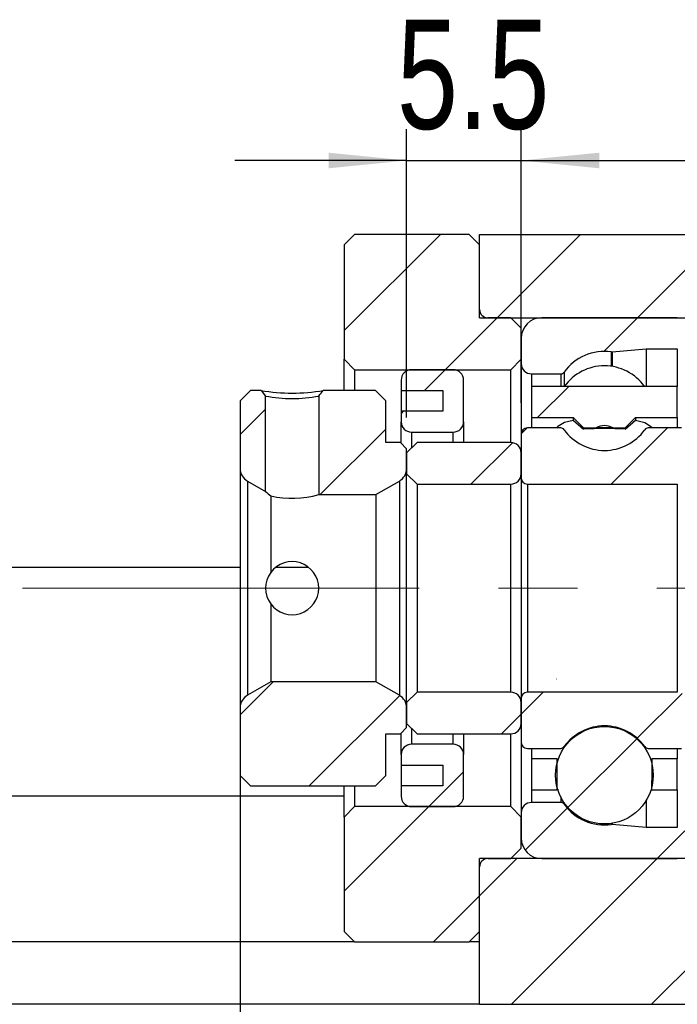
# Model space of a CAD drawing. Header units: millimetres. Extents: x 33 to 273, y 7 to 196.
# Tile 5 of 8: x 207 to 229, y 35 to 66. Entities that reach past the tile are written whole.
import ezdxf

# ---------------------------------------------------------------- set-up
doc = ezdxf.new("R2010")
doc.units = ezdxf.units.MM
doc.linetypes.add('CENTERX2', pattern=[20.32, 12.7, -2.54, 2.54, -2.54])
doc.layers.add('FORMAT', color=7, linetype='Continuous')
doc.styles.add('SLDTEXTSTYLE0', font='TXT', dxfattribs={"width": 0.75})
doc.dimstyles.new('SLDDIMSTYLE2', dxfattribs={"dimtxt": 3.5, "dimasz": 2.5, "dimexe": 0, "dimexo": 0.0625, "dimgap": 0.875, "dimtad": 1, "dimdec": 1, "dimlfac": 1.5, "dimrnd": 1e-09, "dimzin": 12, "dimdsep": 46, "dimtxsty": 'SLDTEXTSTYLE0', "dimsah": 1, "dimcen": 0.09, "dimadec": 0, "dimazin": 3, "dimtfac": 1, "dimtdec": 1, "dimtmove": 0, "dimatfit": 0, "dimfxl": 0, "dimfrac": 2, "dimtolj": 1, "dimtzin": 12, "dimarcsym": 0})

# ---------------------------------------------------------------- blocks, each defined once
blk = doc.blocks.new('_D_19')
at = {"layer": 'FORMAT', "color": 7}
for p, q in [((214.538, 50.809), (214.538, 27.181)), ((234.205, 38.306), (234.205, 27.181)), ((214.538, 28.181), (209.038, 28.181)), ((214.538, 28.181), (234.205, 28.181)), ((234.205, 28.181), (239.705, 28.181))]:
    blk.add_line(p, q, dxfattribs=at)
for points in [[(214.538, 28.181), (212.038, 28.431), (212.038, 27.931)], [(234.205, 28.181), (236.705, 27.931), (236.705, 28.431)]]:
    blk.add_solid(points, dxfattribs=at)
at = {"layer": 'FORMAT', "color": 7, "char_height": 3.5, "attachment_point": 1, "style": 'SLDTEXTSTYLE0'}
for s, insert in [('(', (218.785, 32.692)), (')', (229.558, 32.692)), ('29.5', (220.506, 32.692))]:
    blk.add_mtext(s, dxfattribs=dict(at, insert=insert))
blk = doc.blocks.new('_D_20')
at = {"layer": 'FORMAT', "color": 7}
for p, q in [((219.872, 53.439), (219.872, 62.676)), ((223.538, 53.906), (223.538, 62.676)), ((219.872, 61.676), (214.372, 61.676)), ((219.872, 61.676), (223.538, 61.676)), ((223.538, 61.676), (229.038, 61.676))]:
    blk.add_line(p, q, dxfattribs=at)
for points in [[(219.872, 61.676), (217.372, 61.926), (217.372, 61.426)], [(223.538, 61.676), (226.038, 61.426), (226.038, 61.926)]]:
    blk.add_solid(points, dxfattribs=at)
at = {"layer": 'FORMAT', "color": 7, "insert": (219.562, 66.188), "char_height": 3.5, "attachment_point": 1, "style": 'SLDTEXTSTYLE0'}
blk.add_mtext('5.5', dxfattribs=at)

msp = doc.modelspace()

# ---------------------------------------------------------------- hatches: boundary and pattern name
at = {"layer": 'FORMAT', "linetype": 'Continuous', "lineweight": 18}
h = msp.add_hatch(dxfattribs=at)
h.set_pattern_fill('ANSI31', color=256, style=0)
edge = h.paths.add_edge_path(flags=0)
edge.add_line((217.87170395, 55.30606061), (218.20503728, 54.97272727))
edge.add_line((218.20503728, 54.97272727), (223.20503728, 54.97272727))
edge.add_line((223.20503728, 54.97272727), (223.53837061, 55.30606061))
edge.add_line((223.53837061, 55.30606061), (223.53837061, 56.30606061))
edge.add_line((223.53837061, 56.30606061), (223.20503728, 56.63939394))
edge.add_line((223.20503728, 56.63939394), (222.47170395, 56.63939394))
edge.add_arc((222.47170395, 56.90606061), 0.26666667, 180, 270, ccw=False)
edge.add_line((222.20503728, 56.90606061), (222.20503728, 58.97272727))
edge.add_line((222.20503728, 58.97272727), (221.87170395, 59.30606061))
edge.add_line((221.87170395, 59.30606061), (218.20503728, 59.30606061))
edge.add_line((218.20503728, 59.30606061), (217.87170395, 58.97272727))
edge.add_line((217.87170395, 58.97272727), (217.87170395, 55.30606061))
h = msp.add_hatch(dxfattribs=at)
h.set_pattern_fill('ANSI31', color=256, style=0)
h.paths.add_polyline_path([(222.20503728, 59.30606061), (222.20503728, 56.63939394), (234.20503728, 56.63939394), (234.20503728, 54.97272727), (237.53837061, 54.97272727), (237.53837061, 59.30606061)], flags=0)
h = msp.add_hatch(dxfattribs=at)
h.set_pattern_fill('ANSI31', color=256, style=0)
edge = h.paths.add_edge_path(flags=0)
edge.add_line((228.87170395, 55.97272727), (228.87170395, 56.30606061))
edge.add_arc((228.53837061, 56.30606061), 0.33333333, 360, 450)
edge.add_line((228.53837061, 56.63939394), (224.20503728, 56.63939394))
edge.add_arc((224.20503728, 55.97272727), 0.66666667, 90, 180)
edge.add_line((223.53837061, 55.97272727), (223.53837061, 55.17272727))
edge.add_arc((223.87170395, 55.17272727), 0.33333333, 180, 270)
edge.add_line((223.87170395, 54.83939394), (224.80458472, 54.83939394))
edge.add_arc((224.80458472, 54.97272727), 0.13333333, 270, 324.471080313)
edge.add_arc((226.20503728, 53.97272727), 1.5875, 82.107252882, 144.471080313, ccw=False)
edge.add_arc((226.44134067, 55.6772589), 0.13333333, 262.107252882, 275)
edge.add_line((226.45296143, 55.54443294), (227.53837061, 55.63939394))
edge.add_line((227.53837061, 55.63939394), (228.53837061, 55.63939394))
edge.add_arc((228.53837061, 55.97272727), 0.33333333, 270, 360)
h = msp.add_hatch(dxfattribs=at)
h.set_pattern_fill('ANSI31', color=256, style=0)
edge = h.paths.add_edge_path(flags=0)
edge.add_line((221.02869217, 54.30606061), (221.02869217, 53.63939394))
edge.add_line((221.02869217, 53.63939394), (219.69535884, 53.63939394))
edge.add_line((219.69535884, 53.63939394), (219.69535884, 53.30606061))
edge.add_arc((220.02869217, 53.30606061), 0.33333333, 180, 270)
edge.add_line((220.02869217, 52.97272727), (221.36202551, 52.97272727))
edge.add_arc((221.36202551, 53.30606061), 0.33333333, 270, 360)
edge.add_line((221.69535884, 53.30606061), (221.69535884, 54.63939394))
edge.add_arc((221.36202551, 54.63939394), 0.33333333, 0, 90)
edge.add_line((221.36202551, 54.97272727), (220.02869217, 54.97272727))
edge.add_arc((220.02869217, 54.63939394), 0.33333333, 90, 180)
edge.add_line((219.69535884, 54.63939394), (219.69535884, 54.30606061))
edge.add_line((219.69535884, 54.30606061), (221.02869217, 54.30606061))
h = msp.add_hatch(dxfattribs=at)
h.set_pattern_fill('ANSI31', color=256, style=0)
edge = h.paths.add_edge_path(flags=0)
edge.add_line((215.35503728, 54.12976855), (215.20956753, 54.30606061))
edge.add_line((215.20956753, 54.30606061), (214.87170395, 54.30606061))
edge.add_line((214.87170395, 54.30606061), (214.53837061, 53.97272727))
edge.add_line((214.53837061, 53.97272727), (214.53837061, 51.80882407))
edge.add_arc((215.00503728, 51.80882407), 0.46666667, 180, 240)
edge.add_line((214.77170395, 51.40467888), (215.35503728, 51.06789122))
edge.add_line((215.35503728, 51.06789122), (215.35503728, 54.12976855))
h = msp.add_hatch(dxfattribs=at)
h.set_pattern_fill('ANSI31', color=256, style=0)
edge = h.paths.add_edge_path(flags=0)
edge.add_line((219.20503728, 53.97272727), (218.87170395, 54.30606061))
edge.add_line((218.87170395, 54.30606061), (217.20050563, 54.30606061))
edge.add_line((217.20050586, 54.30606044), (217.05503628, 54.12976839))
edge.add_line((217.05503728, 54.12976843), (217.05503728, 50.97272727))
edge.add_line((217.05503728, 50.97272727), (218.89020849, 50.97272727))
edge.add_line((218.89020849, 50.97272727), (219.63837061, 51.40467888))
edge.add_arc((219.40503728, 51.80882407), 0.46666667, 300, 360)
edge.add_line((219.87170395, 51.80882407), (219.87170395, 52.43939394))
edge.add_line((219.87170395, 52.43939394), (219.67170395, 52.63939394))
edge.add_line((219.67170395, 52.63939394), (219.20503728, 52.63939394))
edge.add_line((219.20503728, 52.63939394), (219.20503728, 53.97272727))
h = msp.add_hatch(dxfattribs=at)
h.set_pattern_fill('ANSI31', color=256, style=0)
edge = h.paths.add_edge_path(flags=0)
edge.add_line((226.87170395, 53.10606061), (227.20503728, 53.43939394))
edge.add_line((227.20503728, 53.43939394), (228.53837061, 53.43939394))
edge.add_line((228.53837061, 53.43939394), (228.53837061, 54.43939394))
edge.add_line((228.53837061, 54.43939394), (223.87170395, 54.43939394))
edge.add_line((223.87170395, 54.43939394), (223.87170395, 53.43939394))
edge.add_line((223.87170395, 53.43939394), (225.20503728, 53.43939394))
edge.add_line((225.20503728, 53.43939394), (225.53837061, 53.10606061))
edge.add_line((225.53837061, 53.10606061), (225.94105837, 53.10606061))
edge.add_ellipse((226.20503728, 47.97272727), major_axis=(0, 5.20943954), ratio=0.2975368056, start_angle=-9.805783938, end_angle=9.805783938, ccw=False)
edge.add_line((226.46901619, 53.10606061), (226.87170395, 53.10606061))
h = msp.add_hatch(dxfattribs=at)
h.set_pattern_fill('ANSI31', color=256, style=0)
edge = h.paths.add_edge_path(flags=0)
edge.add_line((223.53837061, 52.90606061), (223.53837061, 51.50606061))
edge.add_arc((223.73837061, 51.50606061), 0.2, 180, 270)
edge.add_line((223.73837061, 51.30606061), (228.53837061, 51.30606061))
edge.add_arc((228.53837061, 51.63939394), 0.33333333, 270, 360)
edge.add_line((228.87170395, 51.63939394), (228.87170395, 52.90606061))
edge.add_arc((228.67170395, 52.90606061), 0.2, 360, 450)
edge.add_line((228.67170395, 53.10606061), (227.60548984, 53.10606061))
edge.add_arc((227.60548984, 52.97272727), 0.13333333, 90, 144.471080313)
edge.add_arc((226.20503728, 53.97272727), 1.5875, 215.528919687, 324.471080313, ccw=False)
edge.add_arc((224.80458472, 52.97272727), 0.13333333, 35.528919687, 90)
edge.add_line((224.80458472, 53.10606061), (223.73837061, 53.10606061))
edge.add_arc((223.73837061, 52.90606061), 0.2, 90, 180)
h = msp.add_hatch(dxfattribs=at)
h.set_pattern_fill('ANSI31', color=256, style=0)
edge = h.paths.add_edge_path(flags=0)
edge.add_line((219.87170395, 51.63939394), (220.20503728, 51.30606061))
edge.add_line((220.20503728, 51.30606061), (223.20503728, 51.30606061))
edge.add_arc((223.20503728, 51.63939394), 0.33333333, 270, 360)
edge.add_line((223.53837061, 51.63939394), (223.53837061, 52.30606061))
edge.add_arc((223.20503728, 52.30606061), 0.33333333, 360, 450)
edge.add_line((223.20503728, 52.63939394), (220.20503728, 52.63939394))
edge.add_line((220.20503728, 52.63939394), (219.87170395, 52.30606061))
edge.add_line((219.87170395, 52.30606061), (219.87170395, 51.63939394))
h = msp.add_hatch(dxfattribs=at)
h.set_pattern_fill('ANSI31', color=256, style=0)
edge = h.paths.add_edge_path(flags=0)
edge.add_line((224.67642286, 42.50606061), (223.87170395, 42.50606061))
edge.add_line((223.87170395, 42.50606061), (223.87170395, 41.50606061))
edge.add_line((223.87170395, 41.50606061), (224.68504653, 41.50606061))
edge.add_ellipse((226.20503728, 47.97272727), major_axis=(0, -33.02296747), ratio=0.04693702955, start_angle=279.528684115, end_angle=281.292822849, ccw=False)
h = msp.add_hatch(dxfattribs=at)
h.set_pattern_fill('ANSI31', color=256, style=0)
edge = h.paths.add_edge_path(flags=0)
edge.add_line((228.53837061, 41.50606061), (228.53837061, 42.50606061))
edge.add_line((228.53837061, 42.50606061), (227.7336517, 42.50606061))
edge.add_ellipse((226.20503728, 47.97272727), major_axis=(0, -33.02296747), ratio=0.04693702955, start_angle=78.707177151, end_angle=80.471315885, ccw=False)
edge.add_line((227.72502803, 41.50606061), (228.53837061, 41.50606061))
h = msp.add_hatch(dxfattribs=at)
h.set_pattern_fill('ANSI31', color=256, style=0)
edge = h.paths.add_edge_path(flags=0)
edge.add_line((214.53837061, 41.97272727), (214.87170395, 41.63939394))
edge.add_line((214.87170395, 41.63939394), (218.87170395, 41.63939394))
edge.add_line((218.87170395, 41.63939394), (219.20503728, 41.97272727))
edge.add_line((219.20503728, 41.97272727), (219.20503728, 43.30606061))
edge.add_line((219.20503728, 43.30606061), (219.67170395, 43.30606061))
edge.add_line((219.67170395, 43.30606061), (219.87170395, 43.50606061))
edge.add_line((219.87170395, 43.50606061), (219.87170395, 44.13663048))
edge.add_arc((219.40503728, 44.13663048), 0.46666667, 360, 420)
edge.add_line((219.63837061, 44.54077567), (218.89020849, 44.97272727))
edge.add_line((218.89020849, 44.97272727), (215.51986607, 44.97272727))
edge.add_line((215.51986607, 44.97272727), (214.77170395, 44.54077567))
edge.add_arc((215.00503728, 44.13663048), 0.46666667, 120, 180)
edge.add_line((214.53837061, 44.13663048), (214.53837061, 41.97272727))
h = msp.add_hatch(dxfattribs=at)
h.set_pattern_fill('ANSI31', color=256, style=0)
edge = h.paths.add_edge_path(flags=0)
edge.add_line((220.20503728, 44.63939394), (219.87170395, 44.30606061))
edge.add_line((219.87170395, 44.30606061), (219.87170395, 43.63939394))
edge.add_line((219.87170395, 43.63939394), (220.20503728, 43.30606061))
edge.add_line((220.20503728, 43.30606061), (223.20503728, 43.30606061))
edge.add_arc((223.20503728, 43.63939394), 0.33333333, 270, 360)
edge.add_line((223.53837061, 43.63939394), (223.53837061, 44.30606061))
edge.add_arc((223.20503728, 44.30606061), 0.33333333, 360, 450)
edge.add_line((223.20503728, 44.63939394), (220.20503728, 44.63939394))
h = msp.add_hatch(dxfattribs=at)
h.set_pattern_fill('ANSI31', color=256, style=0)
edge = h.paths.add_edge_path(flags=0)
edge.add_line((228.53837061, 44.63939394), (223.73837061, 44.63939394))
edge.add_arc((223.73837061, 44.43939394), 0.2, 90, 180)
edge.add_line((223.53837061, 44.43939394), (223.53837061, 43.03939394))
edge.add_arc((223.73837061, 43.03939394), 0.2, 180, 270)
edge.add_line((223.73837061, 42.83939394), (224.80458472, 42.83939394))
edge.add_arc((224.80458472, 42.97272727), 0.13333333, 270, 324.471080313)
edge.add_arc((226.20503728, 41.97272727), 1.5875, 35.528919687, 144.471080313, ccw=False)
edge.add_arc((227.60548984, 42.97272727), 0.13333333, 215.528919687, 270)
edge.add_line((227.60548984, 42.83939394), (228.67170395, 42.83939394))
edge.add_arc((228.67170395, 43.03939394), 0.2, 270, 360)
edge.add_line((228.87170395, 43.03939394), (228.87170395, 44.30606061))
edge.add_arc((228.53837061, 44.30606061), 0.33333333, 0, 90)
h = msp.add_hatch(dxfattribs=at)
h.set_pattern_fill('ANSI31', color=256, style=0)
edge = h.paths.add_edge_path(flags=0)
edge.add_arc((226.20503728, 41.97934017), 1.56232045, 0, 360)
h = msp.add_hatch(dxfattribs=at)
h.set_pattern_fill('ANSI31', color=256, style=0)
edge = h.paths.add_edge_path(flags=0)
edge.add_line((219.69535884, 42.63939394), (219.69535884, 42.30606061))
edge.add_line((219.69535884, 42.30606061), (221.02869217, 42.30606061))
edge.add_line((221.02869217, 42.30606061), (221.02869217, 41.63939394))
edge.add_line((221.02869217, 41.63939394), (219.69535884, 41.63939394))
edge.add_line((219.69535884, 41.63939394), (219.69535884, 41.30606061))
edge.add_arc((220.02869217, 41.30606061), 0.33333333, 180, 270)
edge.add_line((220.02869217, 40.97272727), (221.36202551, 40.97272727))
edge.add_arc((221.36202551, 41.30606061), 0.33333333, 270, 360)
edge.add_line((221.69535884, 41.30606061), (221.69535884, 42.63939394))
edge.add_arc((221.36202551, 42.63939394), 0.33333333, 360, 450)
edge.add_line((221.36202551, 42.97272727), (220.02869217, 42.97272727))
edge.add_arc((220.02869217, 42.63939394), 0.33333333, 90, 180)
h = msp.add_hatch(dxfattribs=at)
h.set_pattern_fill('ANSI31', color=256, style=0)
edge = h.paths.add_edge_path(flags=0)
edge.add_line((224.20503728, 39.30606061), (228.53837061, 39.30606061))
edge.add_arc((228.53837061, 39.63939394), 0.33333333, 270, 360)
edge.add_line((228.87170395, 39.63939394), (228.87170395, 39.97272727))
edge.add_arc((228.53837061, 39.97272727), 0.33333333, 0, 90)
edge.add_line((228.53837061, 40.30606061), (227.53837061, 40.30606061))
edge.add_line((227.53837061, 40.30606061), (226.45296143, 40.4010216))
edge.add_arc((226.44134067, 40.26819564), 0.13333333, 85, 97.892747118)
edge.add_arc((226.20503728, 41.97272727), 1.5875, 215.528919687, 277.892747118, ccw=False)
edge.add_arc((224.80458472, 40.97272727), 0.13333333, 35.528919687, 90)
edge.add_line((224.80458472, 41.10606061), (223.87170395, 41.10606061))
edge.add_arc((223.87170395, 40.77272727), 0.33333333, 90, 180)
edge.add_line((223.53837061, 40.77272727), (223.53837061, 39.97272727))
edge.add_arc((224.20503728, 39.97272727), 0.66666667, 180, 270)
h = msp.add_hatch(dxfattribs=at)
h.set_pattern_fill('ANSI31', color=256, style=0)
edge = h.paths.add_edge_path(flags=0)
edge.add_line((218.20503728, 40.97272727), (217.87170395, 40.63939394))
edge.add_line((217.87170395, 40.63939394), (217.87170395, 36.97272727))
edge.add_line((217.87170395, 36.97272727), (218.20503728, 36.63939394))
edge.add_line((218.20503728, 36.63939394), (221.87170395, 36.63939394))
edge.add_line((221.87170395, 36.63939394), (222.20503728, 36.97272727))
edge.add_line((222.20503728, 36.97272727), (222.20503728, 39.03939394))
edge.add_arc((222.47170395, 39.03939394), 0.26666667, 90, 180, ccw=False)
edge.add_line((222.47170395, 39.30606061), (223.20503728, 39.30606061))
edge.add_line((223.20503728, 39.30606061), (223.53837061, 39.63939394))
edge.add_line((223.53837061, 39.63939394), (223.53837061, 40.63939394))
edge.add_line((223.53837061, 40.63939394), (223.20503728, 40.97272727))
edge.add_line((223.20503728, 40.97272727), (218.20503728, 40.97272727))
h = msp.add_hatch(dxfattribs=at)
h.set_pattern_fill('ANSI31', color=256, style=0)
h.paths.add_polyline_path([(222.20503728, 39.30606061), (222.20503728, 34.63939394), (237.53837061, 34.63939394), (237.53837061, 40.97272727), (234.20503728, 40.97272727), (234.20503728, 39.30606061)], flags=0)

# ---------------------------------------------------------------- linework, layer by layer
at = {"color": 7, "linetype": 'Continuous', "lineweight": 25}
for p, q in [((217.87170437, 58.97272721), (218.20503714, 59.30606122)), ((221.87170379, 59.30606122), (218.20503714, 59.30606122)), ((221.87170379, 59.30606122), (222.2050378, 58.97272721)), ((222.2050378, 59.30606122), (237.53837054, 59.30606122)), ((222.2050378, 56.63939412), (222.2050378, 59.30606122)), ((217.87170437, 58.97272721), (217.87170437, 55.30606057)), ((222.2050378, 56.90606033), (222.2050378, 58.97272721)), ((222.2050378, 56.63939412), (234.20503728, 56.63939412)), ((223.20503734, 56.63939412), (222.47170401, 56.63939412)), ((223.20503734, 56.63939412), (223.53837011, 56.30606073)), ((228.53837031, 56.63939412), (224.2050375, 56.63939412)), ((223.53837011, 55.30606057), (223.53837011, 56.30606073)), ((223.53837011, 55.97272734), (223.53837011, 55.17272746)), ((226.45296149, 55.5444332), (227.53837076, 55.63939395)), ((227.53837076, 55.63939395), (228.53837031, 55.63939395)), ((227.53837076, 55.63939395), (227.53837076, 54.43939413)), ((218.20503714, 54.97272718), (217.87170437, 55.30606057)), ((217.87170437, 54.3060604), (217.87170437, 55.30606057)), ((223.53837011, 55.30606057), (223.20503734, 54.97272718)), ((218.20503714, 54.97272718), (223.20503734, 54.97272718)), ((218.20503714, 54.97272718), (218.20503714, 54.3060604)), ((221.36202571, 54.97272718), (220.02869216, 54.97272718)), ((223.20503734, 52.63939408), (223.20503734, 54.97272718)), ((223.53837011, 55.17272746), (223.53837011, 52.90606061)), ((219.69535939, 54.63939379), (219.69535939, 54.3060604)), ((221.69535848, 53.30606086), (221.69535848, 54.63939379)), ((223.87170412, 54.83939407), (224.80458448, 54.83939407)), ((214.53837049, 53.97272701), (214.8717045, 54.3060604)), ((215.20956722, 54.3060604), (214.8717045, 54.3060604)), ((215.20956722, 54.3060604), (215.35503733, 54.12976849)), ((218.87170392, 54.3060604), (217.20050516, 54.3060604)), ((218.87170392, 54.3060604), (219.20503668, 53.97272701)), ((219.69535939, 54.3060604), (221.0286917, 54.3060604)), ((219.69535939, 54.3060604), (219.69535939, 53.63939425)), ((221.0286917, 54.3060604), (221.0286917, 53.63939425)), ((228.53837031, 54.43939413), (223.87170412, 54.43939413)), ((223.87170412, 54.43939413), (223.87170412, 53.43939397)), ((228.53837031, 53.43939397), (228.53837031, 54.43939413)), ((214.53837049, 53.97272701), (214.53837049, 51.80882416)), ((215.35503733, 51.06789124), (215.35503733, 54.12976849)), ((217.05503754, 54.12976849), (217.05503754, 50.97272714)), ((219.20503668, 52.63939408), (219.20503668, 53.97272701)), ((219.69535939, 53.63939425), (219.69535939, 53.30606086)), ((221.0286917, 53.63939425), (219.69535939, 53.63939425)), ((223.87170412, 53.43939397), (225.20503705, 53.43939397)), ((223.87170412, 53.43939397), (223.87170412, 53.10606058)), ((225.20503705, 53.43939397), (225.53837043, 53.10606058)), ((225.20503705, 53.43939397), (225.20503705, 53.35335404)), ((225.20503705, 53.35335404), (225.53837043, 53.06918548)), ((226.87170399, 53.10606058), (227.20503737, 53.43939397)), ((226.87170399, 53.06918548), (227.20503737, 53.35335404)), ((227.20503737, 53.43939397), (228.53837031, 53.43939397)), ((227.20503737, 53.43939397), (227.20503737, 53.35335404)), ((228.53837031, 53.43939397), (228.53837031, 53.10606058)), ((219.69535939, 52.61573911), (219.69535939, 53.30606086)), ((221.69535848, 53.30606086), (221.69535848, 52.63939408)), ((224.80458448, 53.10606058), (223.73837101, 53.10606058)), ((225.53837043, 53.10606058), (225.53837043, 53.06918548)), ((225.53837043, 53.10606058), (225.94105817, 53.10606058)), ((226.46901625, 53.10606058), (226.87170399, 53.10606058)), ((226.87170399, 53.10606058), (226.87170399, 53.06918548)), ((228.67170403, 53.10606058), (227.60548994, 53.10606058)), ((220.02869216, 52.97272716), (221.36202571, 52.97272716)), ((223.53837011, 52.90606061), (223.53837011, 51.5060605)), ((219.6717038, 52.63939408), (219.20503668, 52.63939408)), ((219.6717038, 52.63939408), (219.87170346, 52.4393938)), ((219.87170346, 52.3060607), (220.20503747, 52.63939408)), ((219.87170346, 51.80882416), (219.87170346, 52.4393938)), ((223.20503734, 52.63939408), (220.20503747, 52.63939408)), ((219.87170346, 52.3060607), (219.87170346, 51.63939392)), ((223.53837011, 51.63939392), (223.53837011, 52.3060607)), ((214.53837049, 51.80882416), (214.53837049, 44.13663039)), ((220.20503747, 51.30606053), (219.87170346, 51.63939392)), ((219.87170346, 44.30606063), (219.87170346, 51.63939392)), ((223.53837011, 51.5060605), (223.53837011, 44.43939404)), ((214.77170405, 51.4046789), (215.35503733, 51.06789124)), ((214.77170405, 51.4046789), (214.77170405, 44.54077565)), ((218.89020868, 50.97272714), (219.63837114, 51.4046789)), ((219.63837114, 51.4046789), (219.63837114, 44.54077565)), ((220.20503747, 51.30606053), (223.20503734, 51.30606053)), ((220.20503747, 51.30606053), (220.20503747, 44.63939401)), ((223.20503734, 44.63939401), (223.20503734, 51.30606053)), ((223.73837101, 51.30606053), (228.53837031, 51.30606053)), ((223.73837101, 51.30606053), (223.73837101, 44.63939401)), ((228.53837031, 51.30606053), (228.53837031, 44.63939401)), ((215.51986652, 50.93025325), (215.51986652, 48.4757585)), ((217.05503754, 50.97272714), (218.89020868, 50.97272714)), ((218.89020868, 50.97272714), (218.89020868, 44.9727274)), ((214.53837049, 48.63939397), (192.87170462, 48.63939397)), ((216.71750016, 48.63939397), (215.69138634, 48.63939397)), ((215.51986652, 47.46969605), (215.51986652, 44.9727274)), ((215.51986652, 44.9727274), (214.77170405, 44.54077565)), ((218.89020868, 44.9727274), (215.51986652, 44.9727274)), ((219.63837114, 44.54077565), (218.89020868, 44.9727274)), ((219.87170346, 44.30606063), (220.20503747, 44.63939401)), ((223.20503734, 44.63939401), (220.20503747, 44.63939401)), ((228.53837031, 44.63939401), (223.73837101, 44.63939401)), ((219.87170346, 44.30606063), (219.87170346, 43.63939385)), ((223.53837011, 44.43939404), (223.53837011, 43.03939394)), ((223.53837011, 43.63939385), (223.53837011, 44.30606063)), ((214.53837049, 44.13663039), (214.53837049, 41.97272753)), ((219.87170346, 43.50606074), (219.87170346, 44.13663039)), ((220.20503747, 43.30606046), (219.87170346, 43.63939385)), ((219.20503668, 43.30606046), (219.6717038, 43.30606046)), ((219.20503668, 41.97272753), (219.20503668, 43.30606046)), ((219.87170346, 43.50606074), (219.6717038, 43.30606046)), ((219.69535939, 42.63939369), (219.69535939, 43.32971543)), ((220.20503747, 43.30606046), (223.20503734, 43.30606046)), ((221.69535848, 43.30606046), (221.69535848, 42.63939369)), ((223.20503734, 40.97272737), (223.20503734, 43.30606046)), ((221.36202571, 42.97272738), (220.02869216, 42.97272738)), ((223.53837011, 43.03939394), (223.53837011, 40.77272709)), ((219.69535939, 42.63939369), (219.69535939, 42.3060603)), ((221.69535848, 41.30606076), (221.69535848, 42.63939369)), ((223.73837101, 42.83939397), (224.80458448, 42.83939397)), ((223.87170412, 42.83939397), (223.87170412, 42.50606058)), ((227.60548994, 42.83939397), (228.67170403, 42.83939397)), ((228.53837031, 42.83939397), (228.53837031, 42.50606058)), ((219.69535939, 42.3060603), (221.0286917, 42.3060603)), ((219.69535939, 42.3060603), (219.69535939, 41.63939414)), ((221.0286917, 42.3060603), (221.0286917, 41.63939414)), ((223.87170412, 42.50606058), (223.87170412, 41.50606042)), ((224.6764227, 42.50606058), (223.87170412, 42.50606058)), ((228.53837031, 42.50606058), (227.73365172, 42.50606058)), ((228.53837031, 41.50606042), (228.53837031, 42.50606058)), ((214.8717045, 41.63939414), (214.53837049, 41.97272753)), ((219.20503668, 41.97272753), (218.87170392, 41.63939414)), ((214.8717045, 41.63939414), (218.87170392, 41.63939414)), ((217.87170437, 40.63939398), (217.87170437, 41.63939414)), ((218.20503714, 41.63939414), (218.20503714, 40.97272737)), ((219.69535939, 41.63939414), (219.69535939, 41.30606076)), ((221.0286917, 41.63939414), (219.69535939, 41.63939414)), ((223.87170412, 41.50606042), (224.68504675, 41.50606042)), ((227.7250283, 41.50606042), (228.53837031, 41.50606042)), ((217.87170437, 41.30606076), (188.87170148, 41.30606076)), ((224.80458448, 41.10606047), (223.87170412, 41.10606047)), ((227.53837076, 41.16505045), (227.53837076, 40.30606059)), ((217.87170437, 40.63939398), (218.20503714, 40.97272737)), ((223.20503734, 40.97272737), (218.20503714, 40.97272737)), ((220.02869216, 40.97272737), (221.36202571, 40.97272737)), ((223.20503734, 40.97272737), (223.53837011, 40.63939398)), ((223.53837011, 40.77272709), (223.53837011, 39.9727272)), ((217.87170437, 40.63939398), (217.87170437, 36.97272733)), ((223.53837011, 39.63939382), (223.53837011, 40.63939398)), ((227.53837076, 40.30606059), (226.45296149, 40.40102135)), ((228.53837031, 40.30606059), (227.53837076, 40.30606059)), ((223.53837011, 39.63939382), (223.20503734, 39.30606043)), ((234.20503728, 39.30606043), (222.2050378, 39.30606043)), ((222.2050378, 34.63939424), (222.2050378, 39.30606043)), ((222.47170401, 39.30606043), (223.20503734, 39.30606043)), ((224.2050375, 39.30606043), (228.53837031, 39.30606043)), ((222.2050378, 36.97272733), (222.2050378, 39.03939421)), ((218.20503714, 36.63939332), (217.87170437, 36.97272733)), ((222.2050378, 36.97272733), (221.87170379, 36.63939332)), ((218.20503714, 36.63939332), (188.87170148, 36.63939332)), ((218.20503714, 36.63939332), (221.87170379, 36.63939332)), ((222.2050378, 36.63939332), (221.87170379, 36.63939332)), ((222.2050378, 34.63939424), (188.87170148, 34.63939424)), ((222.2050378, 34.63939424), (237.53837054, 34.63939424))]:
    msp.add_line(p, q, dxfattribs=at)
at = {"color": 8, "linetype": 'Continuous', "lineweight": 25}
for p, q in [((226.42303126, 55.54518881), (226.42303126, 55.08080965)), ((226.45296149, 55.5444332), (226.45296149, 55.07636972)), ((228.53837031, 55.63939395), (228.53837031, 54.43939413)), ((224.91309412, 54.89524549), (224.91309412, 54.43086632)), ((223.87170412, 54.83939407), (223.87170412, 54.43939413)), ((224.80458448, 54.83939407), (224.80458448, 54.43939413)), ((220.02869216, 52.97272716), (220.02869216, 52.46304877)), ((221.36202571, 52.63939408), (221.36202571, 52.97272716)), ((220.02869216, 43.48240577), (220.02869216, 42.97272738)), ((221.36202571, 42.97272738), (221.36202571, 43.30606046)), ((223.87170412, 41.50606042), (223.87170412, 41.10606047)), ((228.53837031, 41.50606042), (228.53837031, 40.30606059)), ((224.80458448, 41.2868246), (224.80458448, 41.10606047)), ((224.91309412, 41.10085935), (224.91309412, 41.05020906)), ((226.42303126, 40.43230323), (226.42303126, 40.40026573)), ((226.45296149, 40.43681642), (226.45296149, 40.40102135))]:
    msp.add_line(p, q, dxfattribs=at)
at = {"color": 7, "linetype": 'Continuous', "lineweight": 25, "flags": 128}
for points in [[(217.0550363, 54.12976849), (217.09465476, 54.17778189), (217.13427323, 54.22579468), (217.2005064, 54.3060604)], [(224.69315608, 53.09870841), (224.71398294, 53.16446537), (224.92617672, 53.28898537), (225.20503705, 53.35335404)], [(227.20503737, 53.35335404), (227.50149163, 53.2827275), (227.71137386, 53.14593671), (227.71903182, 53.10606058)], [(226.46901625, 53.10606058), (225.99216853, 53.10605375), (225.94105817, 53.10606058)], [(227.34868271, 43.07267568), (227.34138362, 43.06736404), (227.316734, 43.0570186)], [(224.6764227, 42.50606058), (224.71398294, 42.50861489), (224.74894355, 42.51403518)], [(227.67175789, 42.51307344), (227.71137386, 42.50714526), (227.73365172, 42.50606058)], [(224.73487375, 41.51039169), (224.6969683, 41.50629138), (224.68504675, 41.50606042)]]:
    msp.add_lwpolyline(points, dxfattribs=at)
at = {"color": 7, "linetype": 'Continuous', "lineweight": 25}
msp.add_circle((226.20503728, 41.97934017), 1.56232045, dxfattribs=at)
for centre, radius, start, end in [((222.47170395, 56.90606061), 0.26666667, 180, 270), ((224.20503728, 55.97272727), 0.66666667, 90, 180), ((226.20503728, 53.97272727), 1.5875, 82.107252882, 144.471080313), ((226.44134067, 55.6772589), 0.13333333, 262.107252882, 275), ((220.02869217, 54.63939394), 0.33333333, 90, 180), ((221.36202551, 54.63939394), 0.33333333, 0, 90), ((223.87170395, 55.17272727), 0.33333333, 180, 270), ((224.80458472, 54.97272727), 0.13333333, 270, 324.471080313), ((226.20503728, 53.50834845), 1.5875, 35.907992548, 144.092007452), ((216.20503619, 60.23775875), 6.0146491, 260.473288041, 279.526711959), ((216.20503743, 58.57219989), 4.52301856, 259.16813296, 280.83186704), ((220.02869217, 53.30606061), 0.33333333, 180, 270), ((221.36202551, 53.30606061), 0.33333333, 270, 0), ((223.73837061, 52.90606061), 0.2, 90, 180), ((224.80458472, 52.97272727), 0.13333333, 35.528919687, 90), ((226.20503728, 53.97272727), 1.5875, 215.528919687, 324.471080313), ((226.20503721, 40.38330203), 12.70338866, 86.991767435, 93.008232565), ((227.60548984, 52.97272727), 0.13333333, 90, 144.471080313), ((223.20503728, 52.30606061), 0.33333333, 0, 90), ((215.00503728, 51.80882407), 0.46666667, 180, 240), ((219.40503728, 51.80882407), 0.46666667, 300, 0), ((223.20503728, 51.63939394), 0.33333333, 270, 0), ((223.73837061, 51.50606061), 0.2, 180, 270), ((222.25746688, 59.16642176), 10.64094593, 229.558831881, 230.71510622), ((216.20647564, 53.87829049), 3.02693833, 256.889318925, 286.280301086), ((216.20503754, 47.97272727), 0.84999984, 216.284956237, 143.715043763), ((216.20503389, 47.97272727), 0.8499969, 143.714898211, 216.285101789), ((215.00503728, 44.13663048), 0.46666667, 120, 180), ((219.40503728, 44.13663048), 0.46666667, 0, 60), ((223.20503728, 44.30606061), 0.33333333, 0, 90), ((223.73837061, 44.43939394), 0.2, 90, 180), ((223.20503728, 43.63939394), 0.33333333, 270, 0), ((226.20503728, 41.97272727), 1.5875, 35.528919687, 144.471080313), ((220.02869217, 42.63939394), 0.33333333, 90, 180), ((221.36202551, 42.63939394), 0.33333333, 0, 90), ((223.73837061, 43.03939394), 0.2, 180, 270), ((224.80458472, 42.97272727), 0.13333333, 270, 324.471080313), ((227.60548984, 42.97272727), 0.13333333, 215.528919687, 270), ((220.02869217, 41.30606061), 0.33333333, 180, 270), ((221.36202551, 41.30606061), 0.33333333, 270, 0), ((223.87170395, 40.77272727), 0.33333333, 90, 180), ((224.80458472, 40.97272727), 0.13333333, 35.528919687, 90), ((226.20503728, 41.97272727), 1.5875, 215.528919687, 277.892747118), ((226.44134067, 40.26819564), 0.13333333, 85, 97.892747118), ((224.20503728, 39.97272727), 0.66666667, 180, 270), ((222.47170395, 39.03939394), 0.26666667, 90, 180)]:
    msp.add_arc(centre, radius, start, end, dxfattribs=at)
for major_axis, ratio, start_param, end_param in [((0, 5.20943954), 0.2975368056, 6.1120420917, 6.4543285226), ((0, -33.02296747), 0.0469370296, 4.8786958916, 4.9094859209), ((0, -33.02296747), 0.0469370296, 1.3736993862, 1.4044894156)]:
    msp.add_ellipse((226.20503728, 47.97272727), major_axis=major_axis, ratio=ratio, start_param=start_param, end_param=end_param, dxfattribs=at)
at = {"layer": 'FORMAT', "color": 7, "linetype": 'CENTERX2', "lineweight": 18}
msp.add_line((240.58795482, 47.97272727), (180.20503728, 47.97272727), dxfattribs=at)

# ---------------------------------------------------------------- dimensions: what is measured, and where the dimension line sits
at = {"layer": 'FORMAT', "color": 7}
dim = msp.add_linear_dim(base=(223.53837061, 61.67584481), p1=(219.87170395, 52.43939394), p2=(223.53837061, 52.90606061), dimstyle='SLDDIMSTYLE2', dxfattribs=at)
dim.commit()
dim.dimension.update_dxf_attribs({"geometry": '_D_20', "text_midpoint": (222.79428328, 61.67584481), "dimtype": 160})
dim = msp.add_linear_dim(base=(234.20503728, 28.18059395), p1=(214.53837061, 51.80882407), p2=(234.20503728, 39.30606061), text='(<>)', dimstyle='SLDDIMSTYLE2', dxfattribs=at)
dim.commit()
dim.dimension.update_dxf_attribs({"geometry": '_D_19', "text_midpoint": (225.03181849, 28.18059395), "dimtype": 160})

doc.saveas('drawing.dxf')
